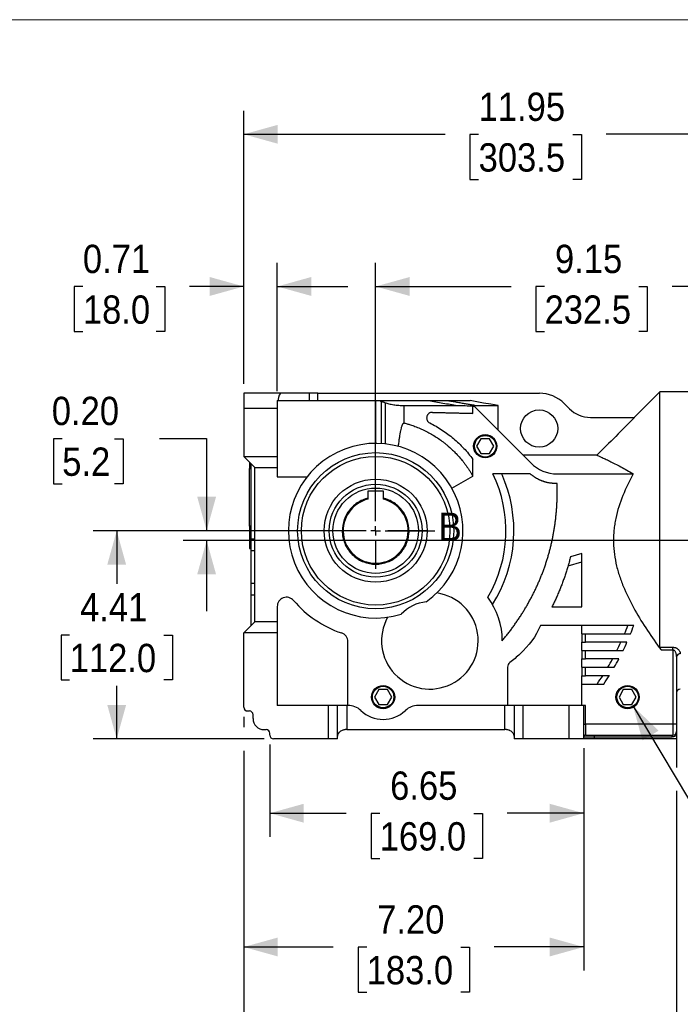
# Model space of a CAD drawing. Header units: inches. Extents: x 0 to 68, y 0 to 44.
# Tile 12 of 21: x 27.9 to 41.9, y 23.1 to 44. Entities that reach past the tile are written whole.
import ezdxf

# ---------------------------------------------------------------- set-up
doc = ezdxf.new("R2010")
doc.units = ezdxf.units.IN
doc.header["$LTSCALE"] = 4
doc.header["$MEASUREMENT"] = 0
doc.linetypes.add('SLD-Center', pattern=[0.75, 0.6, -0.05, 0.05, -0.05])
doc.linetypes.add('SLD-Solid', pattern=[0])
doc.layers.add('CENTER', color=40, linetype='SLD-Center')
doc.layers.add('SLD-DEFPOINTS', color=7, linetype='Continuous')
doc.layers.add('DIMENSIONS', color=140, linetype='SLD-Solid', lineweight=25)
doc.layers.add('TEXT', color=140, linetype='SLD-Solid', lineweight=25)
doc.styles.add('SLDTEXTSTYLE0', font='GOTHIC.TTF', dxfattribs={"width": 0.913})
doc.styles.get("Standard").update_dxf_attribs({"font": 'GOTHIC.TTF'})
doc.dimstyles.new('SLDDIMSTYLE1', dxfattribs={"dimtxt": 0.6, "dimasz": 0.72, "dimexe": 0, "dimexo": 0.0625, "dimgap": 0.15, "dimtad": 0, "dimtih": 1, "dimtoh": 1, "dimrnd": 1e-09, "dimzin": 12, "dimdsep": 46, "dimtxsty": 'SLDTEXTSTYLE0', "dimsah": 1, "dimcen": 0.09, "dimadec": 0, "dimazin": 3, "dimtfac": 1, "dimtofl": 0, "dimtmove": 0, "dimatfit": 3, "dimfxl": 0, "dimfrac": 2, "dimtolj": 1, "dimtzin": 12, "dimarcsym": 0})
doc.dimstyles.new('SLDDIMSTYLE3', dxfattribs={"dimtxt": 0.6, "dimasz": 0.72, "dimexe": 0, "dimexo": 0.0625, "dimgap": 0.15, "dimtad": 0, "dimtih": 1, "dimtoh": 1, "dimrnd": 1e-09, "dimzin": 0, "dimdsep": 46, "dimtxsty": 'SLDTEXTSTYLE0', "dimsah": 1, "dimcen": 0.09, "dimadec": 0, "dimazin": 0, "dimtfac": 1, "dimtmove": 0, "dimatfit": 0, "dimfxl": 0, "dimfrac": 2, "dimtolj": 1, "dimtzin": 12, "dimarcsym": 0})
doc.dimstyles.new('SLDDIMSTYLE4', dxfattribs={"dimtxt": 0.6, "dimasz": 0.72, "dimexe": 0, "dimexo": 0.0625, "dimgap": 0.15, "dimtad": 0, "dimtih": 1, "dimtoh": 1, "dimrnd": 1e-09, "dimzin": 4, "dimdsep": 46, "dimtxsty": 'SLDTEXTSTYLE0', "dimsah": 1, "dimcen": 0.09, "dimadec": 0, "dimazin": 1, "dimtfac": 1, "dimtofl": 0, "dimtmove": 0, "dimatfit": 3, "dimfxl": 0, "dimfrac": 2, "dimtolj": 1, "dimtzin": 12, "dimarcsym": 0})
doc.dimstyles.new('SLDDIMSTYLE5', dxfattribs={"dimtxt": 0.6, "dimasz": 0.72, "dimexe": 0, "dimexo": 0.0625, "dimgap": 0.15, "dimtad": 0, "dimtih": 1, "dimtoh": 1, "dimrnd": 1e-09, "dimdsep": 46, "dimtxsty": 'SLDTEXTSTYLE0', "dimsah": 1, "dimcen": 0.09, "dimadec": 0, "dimazin": 2, "dimtfac": 1, "dimtmove": 0, "dimatfit": 0, "dimfxl": 0, "dimfrac": 2, "dimtolj": 1, "dimtzin": 12, "dimarcsym": 0})
doc.dimstyles.new('SLDDIMSTYLE6', dxfattribs={"dimtxt": 0.6, "dimasz": 0.72, "dimexe": 0, "dimexo": 0.0625, "dimgap": 0.15, "dimtad": 0, "dimtih": 1, "dimtoh": 1, "dimrnd": 1e-09, "dimzin": 12, "dimdsep": 46, "dimtxsty": 'SLDTEXTSTYLE0', "dimsah": 1, "dimcen": 0, "dimadec": 0, "dimazin": 3, "dimtfac": 1, "dimtofl": 0, "dimtmove": 0, "dimatfit": 3, "dimfxl": 0, "dimfrac": 2, "dimtolj": 1, "dimtzin": 12, "dimarcsym": 0})
doc.dimstyles.new('SLDDIMSTYLE7', dxfattribs={"dimtxt": 0.18, "dimasz": 0.72, "dimexe": 0, "dimexo": 0.0625, "dimgap": 0, "dimtad": 0, "dimtih": 1, "dimtoh": 1, "dimdec": 0, "dimrnd": 1e-09, "dimzin": 0, "dimdsep": 46, "dimtxsty": 'Standard', "dimblk1": 'NONE', "dimblk2": 'NONE', "dimsah": 1, "dimcen": 0.09, "dimadec": 0, "dimazin": 0, "dimtfac": 0.72, "dimtdec": 0, "dimtofl": 0, "dimtmove": 0, "dimatfit": 3, "dimldrblk": 'NONE', "dimfxl": 0, "dimfrac": 2, "dimtolj": 1, "dimtzin": 0, "dimarcsym": 0})

# ---------------------------------------------------------------- blocks, each defined once
blk = doc.blocks.new('Block2')
at = {"color": 7, "linetype": 'SLD-Solid', "lineweight": 18}
blk.add_line((68, 44), (0, 44), dxfattribs=at)
blk = doc.blocks.new('_D_7')
at = {"layer": 'DIMENSIONS'}
for p, q in [((35.244, 33.173), (29.456, 33.173)), ((29.956, 33.173), (29.956, 32.047)), ((28.959, 30.963), (28.776, 30.963)), ((28.776, 30.963), (28.776, 30.011)), ((30.954, 30.963), (31.137, 30.963)), ((31.137, 30.963), (31.137, 30.011)), ((28.776, 30.011), (28.959, 30.011)), ((29.956, 28.763), (29.956, 29.889)), ((31.137, 30.011), (30.954, 30.011)), ((33.079, 28.763), (29.456, 28.763))]:
    blk.add_line(p, q, dxfattribs=at)
for points in [[(29.956, 33.173), (29.756, 32.453), (30.156, 32.453)], [(29.956, 28.763), (30.156, 29.483), (29.756, 29.483)]]:
    blk.add_solid(points, dxfattribs=at)
at = {"layer": 'DIMENSIONS', "char_height": 0.6, "attachment_point": 1, "style": 'SLDTEXTSTYLE0'}
for s, insert in [('4.41', (29.18, 31.852)), ('112.0', (28.959, 30.777))]:
    blk.add_mtext(s, dxfattribs=dict(at, insert=insert))
blk = doc.blocks.new('_D_8')
at = {"layer": 'DIMENSIONS'}
for p, q in [((28.801, 35.123), (28.619, 35.123)), ((28.619, 35.123), (28.619, 34.17)), ((29.91, 35.123), (30.093, 35.123)), ((30.093, 35.123), (30.093, 34.17)), ((30.862, 35.127), (31.862, 35.127)), ((31.862, 35.127), (31.862, 33.173)), ((28.619, 34.17), (28.801, 34.17)), ((30.093, 34.17), (29.91, 34.17)), ((35.244, 33.173), (31.362, 33.173)), ((42.965, 32.968), (31.362, 32.968)), ((31.862, 32.968), (31.862, 31.468))]:
    blk.add_line(p, q, dxfattribs=at)
for points in [[(31.862, 33.173), (32.062, 33.893), (31.662, 33.893)], [(31.862, 32.968), (31.662, 32.248), (32.062, 32.248)]]:
    blk.add_solid(points, dxfattribs=at)
at = {"layer": 'DIMENSIONS', "char_height": 0.6, "attachment_point": 1, "style": 'SLDTEXTSTYLE0'}
for s, insert in [('0.20', (28.58, 36.011)), ('5.2', (28.801, 34.936))]:
    blk.add_mtext(s, dxfattribs=dict(at, insert=insert))
blk = doc.blocks.new('_D_9')
at = {"layer": 'DIMENSIONS'}
for p, q in [((33.2, 28.642), (33.2, 26.688)), ((39.854, 28.563), (39.854, 26.688)), ((33.2, 27.188), (34.821, 27.188)), ((35.53, 27.184), (35.347, 27.184)), ((35.347, 27.184), (35.347, 26.231)), ((37.525, 27.184), (37.707, 27.184)), ((37.707, 27.184), (37.707, 26.231)), ((39.854, 27.188), (38.234, 27.188)), ((35.347, 26.231), (35.53, 26.231)), ((37.707, 26.231), (37.525, 26.231))]:
    blk.add_line(p, q, dxfattribs=at)
for points in [[(33.2, 27.188), (33.92, 26.988), (33.92, 27.388)], [(39.854, 27.188), (39.134, 27.388), (39.134, 26.988)]]:
    blk.add_solid(points, dxfattribs=at)
at = {"layer": 'DIMENSIONS', "char_height": 0.6, "attachment_point": 1, "style": 'SLDTEXTSTYLE0'}
for s, insert in [('6.65', (35.751, 28.072)), ('169.0', (35.53, 26.998))]:
    blk.add_mtext(s, dxfattribs=dict(at, insert=insert))
blk = doc.blocks.new('_D_10')
at = {"layer": 'DIMENSIONS'}
for p, q in [((32.649, 29.233), (32.649, 29.013)), ((32.649, 28.513), (32.649, 23.854)), ((39.854, 28.563), (39.854, 23.854)), ((32.649, 24.354), (34.545, 24.354)), ((35.254, 24.349), (35.071, 24.349)), ((35.071, 24.349), (35.071, 23.397)), ((37.249, 24.349), (37.432, 24.349)), ((37.432, 24.349), (37.432, 23.397)), ((39.854, 24.354), (37.958, 24.354)), ((35.071, 23.397), (35.254, 23.397)), ((37.432, 23.397), (37.249, 23.397))]:
    blk.add_line(p, q, dxfattribs=at)
for points in [[(32.649, 24.354), (33.369, 24.154), (33.369, 24.554)], [(39.854, 24.354), (39.134, 24.554), (39.134, 24.154)]]:
    blk.add_solid(points, dxfattribs=at)
at = {"layer": 'DIMENSIONS', "char_height": 0.6, "attachment_point": 1, "style": 'SLDTEXTSTYLE0'}
for s, insert in [('7.20', (35.476, 25.238)), ('183.0', (35.254, 24.163))]:
    blk.add_mtext(s, dxfattribs=dict(at, insert=insert))
blk = doc.blocks.new('_D_11')
at = {"layer": 'DIMENSIONS'}
for p, q in [((32.649, 29.233), (32.649, 29.013)), ((41.822, 28.878), (41.822, 28.159)), ((32.649, 28.513), (32.649, 21.478)), ((41.822, 27.659), (41.822, 21.478)), ((32.649, 21.978), (35.529, 21.978)), ((36.238, 21.974), (36.055, 21.974)), ((36.055, 21.974), (36.055, 21.021)), ((38.233, 21.974), (38.416, 21.974)), ((38.416, 21.974), (38.416, 21.021)), ((41.822, 21.978), (38.942, 21.978)), ((36.055, 21.021), (36.238, 21.021)), ((38.416, 21.021), (38.233, 21.021))]:
    blk.add_line(p, q, dxfattribs=at)
for points in [[(32.649, 21.978), (33.369, 21.778), (33.369, 22.178)], [(41.822, 21.978), (41.102, 22.178), (41.102, 21.778)]]:
    blk.add_solid(points, dxfattribs=at)
at = {"layer": 'DIMENSIONS', "char_height": 0.6, "attachment_point": 1, "style": 'SLDTEXTSTYLE0'}
for s, insert in [('9.17', (36.46, 22.862)), ('233.0', (36.238, 21.788))]:
    blk.add_mtext(s, dxfattribs=dict(at, insert=insert))
blk = doc.blocks.new('_D_12')
at = {"layer": 'DIMENSIONS'}
for p, q in [((32.649, 36.286), (32.649, 38.848)), ((33.358, 36.129), (33.358, 38.848)), ((29.239, 38.344), (29.056, 38.344)), ((29.056, 38.344), (29.056, 37.391)), ((30.791, 38.344), (30.974, 38.344)), ((30.974, 38.344), (30.974, 37.391)), ((32.649, 38.348), (31.5, 38.348)), ((33.358, 38.348), (34.858, 38.348)), ((29.056, 37.391), (29.239, 37.391)), ((30.974, 37.391), (30.791, 37.391))]:
    blk.add_line(p, q, dxfattribs=at)
for points in [[(32.649, 38.348), (31.929, 38.548), (31.929, 38.148)], [(33.358, 38.348), (34.078, 38.148), (34.078, 38.548)]]:
    blk.add_solid(points, dxfattribs=at)
at = {"layer": 'DIMENSIONS', "char_height": 0.6, "attachment_point": 1, "style": 'SLDTEXTSTYLE0'}
for s, insert in [('0.71', (29.239, 39.232)), ('18.0', (29.239, 38.158))]:
    blk.add_mtext(s, dxfattribs=dict(at, insert=insert))
blk = doc.blocks.new('_D_13')
at = {"layer": 'DIMENSIONS'}
for p, q in [((32.649, 36.286), (32.649, 42.072)), ((44.598, 35.727), (44.598, 42.072)), ((32.649, 41.572), (36.917, 41.572)), ((37.626, 41.568), (37.443, 41.568)), ((37.443, 41.568), (37.443, 40.615)), ((39.621, 41.568), (39.804, 41.568)), ((39.804, 41.568), (39.804, 40.615)), ((44.598, 41.572), (40.33, 41.572)), ((37.443, 40.615), (37.626, 40.615)), ((39.804, 40.615), (39.621, 40.615))]:
    blk.add_line(p, q, dxfattribs=at)
for points in [[(32.649, 41.572), (33.369, 41.372), (33.369, 41.772)], [(44.598, 41.572), (43.878, 41.772), (43.878, 41.372)]]:
    blk.add_solid(points, dxfattribs=at)
at = {"layer": 'DIMENSIONS', "char_height": 0.6, "attachment_point": 1, "style": 'SLDTEXTSTYLE0'}
for s, insert in [('11.95', (37.626, 42.456)), ('303.5', (37.626, 41.382))]:
    blk.add_mtext(s, dxfattribs=dict(at, insert=insert))
blk = doc.blocks.new('_D_14')
at = {"layer": 'DIMENSIONS'}
for p, q in [((35.444, 33.373), (35.444, 38.848)), ((44.598, 36.418), (44.598, 38.848)), ((35.444, 38.348), (38.315, 38.348)), ((39.024, 38.344), (38.841, 38.344)), ((38.841, 38.344), (38.841, 37.391)), ((41.019, 38.344), (41.202, 38.344)), ((41.202, 38.344), (41.202, 37.391)), ((44.598, 38.348), (41.728, 38.348)), ((38.841, 37.391), (39.024, 37.391)), ((41.202, 37.391), (41.019, 37.391))]:
    blk.add_line(p, q, dxfattribs=at)
for points in [[(35.444, 38.348), (36.164, 38.148), (36.164, 38.548)], [(44.598, 38.348), (43.878, 38.548), (43.878, 38.148)]]:
    blk.add_solid(points, dxfattribs=at)
at = {"layer": 'DIMENSIONS', "char_height": 0.6, "attachment_point": 1, "style": 'SLDTEXTSTYLE0'}
for s, insert in [('9.15', (39.245, 39.232)), ('232.5', (39.024, 38.158))]:
    blk.add_mtext(s, dxfattribs=dict(at, insert=insert))
blk = doc.blocks.new('_D_17')
at = {"layer": 'DIMENSIONS'}
for p, q in [((40.901, 29.453), (43.184, 25.627)), ((43.184, 25.627), (44.059, 25.627))]:
    blk.add_line(p, q, dxfattribs=at)
blk.add_solid([(40.901, 29.453), (41.098, 28.732), (41.442, 28.937)], dxfattribs=at)
at = {"layer": 'DIMENSIONS', "char_height": 0.6, "attachment_point": 1, "style": 'SLDTEXTSTYLE0'}
for s, insert in [('PT1/4', (44.309, 26.393)), ('X9', (44.869, 25.441))]:
    blk.add_mtext(s, dxfattribs=dict(at, insert=insert))
blk = doc.blocks.new('SW_CENTERMARKSYMBOL_4')
at = {"layer": 'CENTER', "color": 0}
for p, q in [((0, 0.2), (0, 0.808)), ((-0.2, 0), (-0.808, 0)), ((0, 0), (-0.1, 0)), ((0, 0), (0, 0.1)), ((0, 0), (0, -0.1)), ((0, 0), (0.1, 0)), ((0.2, 0), (0.808, 0)), ((0, -0.2), (0, -0.808))]:
    blk.add_line(p, q, dxfattribs=at)
blk = doc.blocks.new('_NONE')

msp = doc.modelspace()

# ---------------------------------------------------------------- linework, layer by layer
for p, q in [((41.468, 36.118), (40.925, 35.574)), ((42.255, 36.118), (41.468, 36.118)), ((41.468, 30.704), (41.468, 36.118)), ((33.445, 36.086), (32.649, 36.086)), ((32.649, 36.086), (32.649, 35.771)), ((33.358, 35.929), (33.369, 35.929)), ((33.358, 35.929), (33.358, 35.771)), ((33.369, 35.929), (33.602, 35.929)), ((34.033, 36.086), (33.445, 36.086)), ((33.602, 35.929), (35.444, 35.929)), ((34.033, 36.086), (34.033, 35.929)), ((34.22, 36.086), (34.033, 36.086)), ((34.22, 35.929), (34.22, 36.086)), ((34.22, 36.086), (38.914, 36.086)), ((35.444, 35.929), (35.444, 35.023)), ((35.444, 35.929), (35.534, 35.929)), ((35.57, 35.019), (35.57, 35.914)), ((35.644, 35.886), (35.644, 35.012)), ((32.649, 35.771), (32.649, 34.748)), ((32.649, 35.771), (33.358, 35.771)), ((33.358, 35.771), (33.358, 34.748)), ((36.049, 35.456), (36.049, 35.826)), ((37.505, 35.659), (37.505, 35.816)), ((37.529, 35.813), (38.734, 34.608)), ((38.038, 35.304), (38.038, 35.824)), ((39.443, 35.867), (39.551, 35.759)), ((39.997, 35.574), (40.932, 35.574)), ((37.676, 35.121), (37.585, 34.963)), ((37.858, 35.121), (37.676, 35.121)), ((37.949, 34.963), (37.858, 35.121)), ((37.585, 34.963), (37.676, 34.806)), ((37.858, 34.806), (37.949, 34.963)), ((32.885, 34.511), (32.649, 34.748)), ((32.649, 34.748), (33.358, 34.748)), ((32.767, 34.629), (32.767, 34.492)), ((33.358, 34.748), (33.358, 34.511)), ((37.505, 34.327), (37.505, 34.685)), ((37.676, 34.806), (37.858, 34.806)), ((40.133, 34.771), (38.57, 34.771)), ((32.767, 33.271), (32.767, 34.492)), ((32.767, 34.492), (32.807, 34.492)), ((32.807, 32.996), (32.807, 34.59)), ((32.885, 34.511), (33.358, 34.511)), ((32.885, 31.244), (32.885, 34.511)), ((33.358, 34.511), (33.358, 34.314)), ((33.358, 34.314), (33.988, 34.314)), ((37.059, 34.077), (37.505, 34.327)), ((38.721, 34.377), (37.929, 34.377)), ((39.29, 34.377), (40.902, 34.377)), ((35.288, 34.016), (35.601, 34.016)), ((35.288, 33.863), (35.288, 34.016)), ((35.601, 34.016), (35.601, 33.863)), ((35.288, 33.842), (35.288, 33.863)), ((35.601, 33.863), (35.601, 33.842)), ((32.807, 33.271), (32.767, 33.271)), ((32.767, 33.271), (32.767, 32.799)), ((32.885, 32.996), (32.807, 32.996)), ((32.807, 32.746), (32.807, 32.996)), ((32.767, 32.799), (32.807, 32.799)), ((32.807, 32.064), (32.807, 32.746)), ((32.885, 32.746), (32.807, 32.746)), ((39.815, 32.69), (39.574, 32.62)), ((39.815, 31.559), (39.815, 32.69)), ((39.522, 32.429), (39.815, 32.515)), ((32.807, 31.814), (32.807, 32.064)), ((32.807, 32.064), (32.885, 32.064)), ((32.807, 31.165), (32.807, 31.814)), ((32.807, 31.814), (32.885, 31.814)), ((33.358, 31.566), (33.358, 31.244)), ((39.18, 31.559), (39.815, 31.559)), ((32.807, 31.452), (32.807, 31.452)), ((32.885, 31.244), (32.649, 31.007)), ((33.358, 31.244), (32.885, 31.244)), ((33.358, 31.244), (33.358, 31.007)), ((40.915, 31.165), (38.936, 31.165)), ((39.815, 30.988), (39.815, 31.165)), ((32.649, 29.433), (32.649, 31.007)), ((33.358, 31.007), (32.649, 31.007)), ((33.358, 31.007), (33.358, 29.472)), ((39.815, 30.988), (39.893, 30.988)), ((39.815, 30.988), (39.815, 30.811)), ((39.893, 30.811), (39.893, 30.988)), ((39.893, 30.988), (40.846, 30.988)), ((34.854, 29.472), (34.854, 30.821)), ((39.815, 30.811), (39.893, 30.811)), ((39.815, 30.633), (39.815, 30.811)), ((40.771, 30.811), (39.893, 30.811)), ((41.468, 30.704), (41.744, 30.704)), ((41.744, 30.647), (41.744, 30.704)), ((39.815, 30.633), (39.893, 30.633)), ((39.815, 30.633), (39.815, 30.456)), ((39.893, 30.456), (39.893, 30.633)), ((39.893, 30.633), (40.689, 30.633)), ((41.493, 30.647), (41.744, 30.647)), ((41.744, 30.647), (41.744, 29.078)), ((41.822, 30.505), (41.822, 29.078)), ((38.24, 30.285), (38.24, 29.472)), ((39.815, 30.456), (39.893, 30.456)), ((39.815, 30.279), (39.815, 30.456)), ((39.815, 30.279), (39.893, 30.279)), ((39.815, 30.279), (39.815, 30.102)), ((40.599, 30.456), (39.893, 30.456)), ((39.893, 30.102), (39.893, 30.279)), ((39.893, 30.279), (40.502, 30.279)), ((39.815, 30.102), (39.893, 30.102)), ((39.815, 29.925), (39.815, 30.102)), ((40.397, 30.102), (39.893, 30.102)), ((39.815, 29.472), (39.815, 29.925)), ((39.815, 29.925), (40.282, 29.925)), ((35.511, 29.807), (35.42, 29.649)), ((35.42, 29.649), (35.511, 29.492)), ((35.693, 29.807), (35.511, 29.807)), ((35.784, 29.649), (35.693, 29.807)), ((35.693, 29.492), (35.784, 29.649)), ((40.693, 29.807), (40.602, 29.649)), ((40.602, 29.649), (40.693, 29.492)), ((40.875, 29.807), (40.693, 29.807)), ((40.966, 29.649), (40.875, 29.807)), ((40.875, 29.492), (40.966, 29.649)), ((34.441, 29.472), (33.358, 29.472)), ((34.441, 29.472), (34.441, 28.763)), ((34.637, 29.472), (34.441, 29.472)), ((34.637, 28.763), (34.637, 29.472)), ((34.834, 29.472), (34.637, 29.472)), ((34.834, 29.472), (34.834, 28.96)), ((34.859, 29.472), (34.834, 29.472)), ((35.511, 29.492), (35.693, 29.492)), ((38.181, 29.472), (36.345, 29.472)), ((38.181, 28.96), (38.181, 29.472)), ((38.378, 29.472), (38.181, 29.472)), ((38.378, 29.472), (38.378, 28.763)), ((38.574, 29.472), (38.378, 29.472)), ((38.574, 28.763), (38.574, 29.472)), ((39.539, 29.472), (38.574, 29.472)), ((39.539, 29.472), (39.539, 28.763)), ((39.854, 29.472), (39.539, 29.472)), ((39.854, 28.763), (39.854, 29.472)), ((39.893, 29.472), (39.854, 29.472)), ((39.893, 29.078), (39.893, 29.472)), ((40.693, 29.492), (40.875, 29.492)), ((32.728, 29.354), (32.767, 29.354)), ((32.846, 29.196), (32.846, 29.275)), ((39.854, 29.078), (39.893, 29.078)), ((39.893, 29.078), (39.893, 28.842)), ((41.744, 29.078), (39.893, 29.078)), ((41.822, 29.078), (41.744, 29.078)), ((41.744, 29.078), (41.744, 28.842)), ((33.082, 28.96), (33.122, 28.96)), ((33.2, 28.842), (33.2, 28.881)), ((34.834, 28.96), (34.795, 28.96)), ((34.834, 28.96), (38.181, 28.96)), ((38.22, 28.96), (38.181, 28.96)), ((39.854, 28.803), (40.081, 28.803)), ((39.893, 28.842), (41.744, 28.842)), ((40.081, 28.763), (40.081, 28.803)), ((40.081, 28.803), (41.727, 28.803)), ((41.822, 28.851), (41.822, 28.763)), ((34.441, 28.763), (33.279, 28.763)), ((34.637, 28.763), (34.441, 28.763)), ((38.574, 28.763), (38.378, 28.763)), ((39.539, 28.763), (38.574, 28.763)), ((39.854, 28.763), (39.539, 28.763)), ((40.081, 28.763), (39.854, 28.763)), ((41.822, 28.763), (40.081, 28.763))]:
    msp.add_line(p, q)
at = {"flags": 128}
for points in [[(36.991, 35.929), (36.992, 35.928), (36.993, 35.928)], [(38.038, 35.824), (37.885, 35.851), (37.733, 35.878), (37.447, 35.929)], [(40.081, 28.803), (40.082, 28.81), (40.082, 28.818), (40.084, 28.825), (40.086, 28.83), (40.089, 28.835), (40.092, 28.839), (40.095, 28.841), (40.098, 28.842)], [(41.727, 28.803), (41.727, 28.81), (41.728, 28.818), (41.73, 28.825), (41.732, 28.83), (41.734, 28.835), (41.737, 28.839), (41.74, 28.841), (41.744, 28.842)]]:
    msp.add_lwpolyline(points, dxfattribs=at)
for centre, radius in [((38.909, 35.338), 0.394), ((37.767, 34.963), 0.246), ((37.767, 34.963), 0.245), ((37.767, 34.963), 0.228), ((35.444, 33.173), 1.654), ((35.444, 33.173), 1.575), ((35.444, 33.173), 0.984), ((35.602, 29.649), 0.246), ((35.602, 29.649), 0.245), ((35.602, 29.649), 0.228), ((40.784, 29.649), 0.246), ((40.784, 29.649), 0.245), ((40.784, 29.649), 0.228)]:
    msp.add_circle(centre, radius)
for centre, radius, start, end in [((38.914, 35.338), 0.748, 45, 90), ((39.997, 36.204), 0.63, 225, 270), ((35.444, 33.173), 1.85, 305.4557, 287.0192), ((39.29, 35.165), 0.787, 225, 270), ((35.444, 33.173), 2.762, 329.3521, 25.8644), ((35.444, 33.173), 2.93, 327.7603, 24.2743), ((35.444, 33.173), 0.688, 103.1366, 76.8634), ((33.555, 31.566), 0.197, 40.3676, 180), ((36.593, 30.842), 1.024, 150.9045, 81.5704), ((36.593, 30.842), 1.535, 360, 36.9439), ((35.444, 33.173), 2.283, 220.3676, 251.4906), ((36.593, 30.842), 0.827, 95.2274, 137.2475), ((35.444, 33.173), 5.709, 337.496, 339.4078), ((35.444, 33.173), 5.827, 337.9763, 339.8435), ((34.657, 30.821), 0.197, 0, 71.4906), ((35.444, 33.173), 5.709, 333.5885, 335.5574), ((35.444, 33.173), 5.827, 334.1639, 336.0842), ((41.893, 30.494), 0.0713, 83.3802, 171.3104), ((38.358, 30.285), 0.118, 127.44, 180), ((35.444, 33.173), 5.709, 329.5436, 331.5854), ((35.444, 33.173), 5.827, 330.2242, 332.2119), ((35.444, 33.173), 5.709, 325.323, 327.4581), ((35.444, 33.173), 5.827, 326.1227, 328.1962), ((41.901, 29.74), 0.0787, 90, 180), ((32.728, 29.433), 0.0787, 180, 270), ((34.859, 29.078), 0.394, 46.6582, 90), ((36.345, 29.078), 0.394, 90, 133.3418), ((32.767, 29.275), 0.0787, 0, 90), ((35.602, 29.866), 0.689, 226.6582, 313.3418), ((33.082, 29.196), 0.236, 180, 270), ((33.122, 28.881), 0.0787, 0, 90), ((33.279, 28.842), 0.0787, 180, 270), ((39.893, 28.803), 0.0394, 90, 180), ((41.744, 28.921), 0.0787, 270, 0)]:
    msp.add_arc(centre, radius, start, end)
msp.add_ellipse((33.445, 35.771), major_axis=(0, 0.315), ratio=0.275862, start_param=0, end_param=1.047198)
for points in [[(35.534, 35.929), (35.545, 35.923), (35.557, 35.919), (35.57, 35.914)], [(35.57, 35.914), (35.594, 35.905), (35.619, 35.896), (35.644, 35.886)], [(37.178, 35.826), (37.288, 35.826), (37.397, 35.823), (37.505, 35.816)], [(37.505, 35.816), (37.513, 35.815), (37.521, 35.814), (37.529, 35.813)], [(37.523, 35.819), (37.545, 35.823), (37.567, 35.824), (37.588, 35.824)], [(40.932, 35.574), (40.665, 35.307), (40.399, 35.039), (40.133, 34.771)]]:
    msp.add_open_spline(points, degree=3)
for points, knots in [([(35.534, 35.929), (35.708, 35.929), (35.881, 35.929), (36.139, 35.929), (36.225, 35.929), (36.397, 35.929), (36.482, 35.929), (36.567, 35.929)], [0, 0, 0, 0, 0.5, 0.5, 0.75, 0.75, 1, 1, 1, 1]), ([(35.644, 35.886), (35.669, 35.877), (35.697, 35.869), (35.742, 35.858), (35.758, 35.854), (35.792, 35.848), (35.809, 35.845), (35.844, 35.84), (35.862, 35.837), (35.898, 35.833), (35.917, 35.832), (35.973, 35.828), (36.011, 35.826), (36.049, 35.826)], [0, 0, 0, 0, 0.25, 0.25, 0.375, 0.375, 0.5, 0.5, 0.625, 0.625, 0.75, 0.75, 1, 1, 1, 1]), ([(36.567, 35.929), (36.617, 35.92), (36.668, 35.911), (36.769, 35.894), (36.82, 35.886), (36.973, 35.86), (37.075, 35.843), (37.178, 35.826)], [0, 0, 0, 0, 0.25, 0.25, 0.5, 0.5, 1, 1, 1, 1]), ([(36.567, 35.929), (36.608, 35.929), (36.649, 35.929), (36.728, 35.929), (36.767, 35.929), (36.823, 35.929), (36.841, 35.929), (36.877, 35.929), (36.894, 35.929), (36.926, 35.929), (36.941, 35.929), (36.968, 35.929), (36.981, 35.929), (36.991, 35.929)], [0, 0, 0, 0, 0.25, 0.25, 0.5, 0.5, 0.625, 0.625, 0.75, 0.75, 0.875, 0.875, 1, 1, 1, 1]), ([(36.991, 35.929), (36.991, 35.929), (36.991, 35.929), (36.998, 35.929), (37.005, 35.929), (37.018, 35.929), (37.024, 35.929), (37.043, 35.929), (37.056, 35.929), (37.081, 35.929), (37.093, 35.929), (37.128, 35.929), (37.15, 35.929), (37.192, 35.929), (37.212, 35.929), (37.269, 35.929), (37.302, 35.929), (37.357, 35.929), (37.38, 35.929), (37.416, 35.929), (37.428, 35.929), (37.439, 35.929), (37.441, 35.929), (37.444, 35.929), (37.445, 35.929), (37.446, 35.929), (37.447, 35.929), (37.447, 35.929)], [0.05503324, 0.05503324, 0.05503324, 0.05503324, 0.05504666, 0.05504666, 0.05609096, 0.05609096, 0.05713527, 0.05713527, 0.05922387, 0.05922387, 0.06131248, 0.06131248, 0.06548969, 0.06548969, 0.06966689, 0.06966689, 0.07802131, 0.07802131, 0.08637573, 0.08637573, 0.09473015, 0.09473015, 0.09681876, 0.09681876, 0.09890736, 0.09890736, 0.09969731, 0.09969731, 0.09969731, 0.09969731]), ([(36.993, 35.928), (37.009, 35.925), (37.04, 35.92), (37.087, 35.912), (37.134, 35.903), (37.182, 35.895), (37.244, 35.884), (37.32, 35.871), (37.407, 35.856), (37.496, 35.84), (37.556, 35.83), (37.588, 35.824)], [0, 0, 0, 0, 0.078911, 0.158363, 0.238373, 0.318927, 0.400028, 0.554704, 0.7, 0.83953, 1, 1, 1, 1]), ([(36.049, 35.826), (36.241, 35.826), (36.431, 35.826), (36.713, 35.826), (36.807, 35.826), (36.993, 35.826), (37.086, 35.826), (37.178, 35.826)], [0, 0, 0, 0, 0.5, 0.5, 0.75, 0.75, 1, 1, 1, 1]), ([(36.646, 35.681), (36.633, 35.682), (36.62, 35.68), (36.595, 35.672), (36.583, 35.666), (36.562, 35.65), (36.553, 35.64), (36.542, 35.624), (36.538, 35.618), (36.533, 35.606), (36.531, 35.599), (36.527, 35.586), (36.526, 35.58), (36.525, 35.566), (36.525, 35.56), (36.527, 35.539), (36.53, 35.526), (36.542, 35.502), (36.549, 35.491), (36.568, 35.472), (36.579, 35.464), (36.59, 35.458)], [0, 0, 0, 0, 0.125, 0.125, 0.25, 0.25, 0.375, 0.375, 0.4375, 0.4375, 0.5, 0.5, 0.5625, 0.5625, 0.625, 0.625, 0.75, 0.75, 0.875, 0.875, 1, 1, 1, 1]), ([(36.646, 35.681), (36.663, 35.681), (36.695, 35.68), (36.743, 35.679), (36.791, 35.678), (36.839, 35.677), (36.887, 35.675), (36.935, 35.674), (36.983, 35.673), (37.031, 35.672), (37.079, 35.67), (37.126, 35.669), (37.174, 35.668), (37.222, 35.667), (37.269, 35.666), (37.316, 35.664), (37.364, 35.663), (37.411, 35.662), (37.458, 35.661), (37.49, 35.66), (37.505, 35.659)], [0, 0, 0, 0, 0.055223, 0.110466, 0.165734, 0.221028, 0.276354, 0.331714, 0.387112, 0.442552, 0.498036, 0.55357, 0.609155, 0.664796, 0.720495, 0.776258, 0.832086, 0.887983, 0.943954, 1, 1, 1, 1]), ([(37.523, 35.819), (37.524, 35.818), (37.526, 35.816), (37.528, 35.814), (37.529, 35.813)], [0, 0, 0, 0, 0.498907, 1, 1, 1, 1]), ([(37.588, 35.824), (37.659, 35.824), (37.722, 35.824), (37.805, 35.824), (37.83, 35.824), (37.876, 35.824), (37.897, 35.824), (37.935, 35.824), (37.951, 35.824), (37.98, 35.824), (37.992, 35.824), (38.022, 35.824), (38.034, 35.824), (38.038, 35.824)], [0, 0, 0, 0, 0.25, 0.25, 0.375, 0.375, 0.5, 0.5, 0.625, 0.625, 0.75, 0.75, 1, 1, 1, 1]), ([(35.925, 34.96), (35.928, 34.983), (35.934, 35.026), (35.944, 35.093), (35.953, 35.156), (35.964, 35.223), (35.976, 35.286), (35.988, 35.34), (35.999, 35.38), (36.007, 35.407), (36.015, 35.426), (36.022, 35.438), (36.028, 35.447), (36.033, 35.452), (36.038, 35.455), (36.044, 35.457), (36.047, 35.457), (36.049, 35.456)], [0, 0, 0, 0, 0.133444, 0.24983, 0.383582, 0.499648, 0.637362, 0.749283, 0.818109, 0.87435, 0.908801, 0.936909, 0.95359, 0.967583, 0.979384, 0.989807, 1, 1, 1, 1]), ([(36.049, 35.456), (36.055, 35.455), (36.076, 35.449), (36.121, 35.436), (36.191, 35.415), (36.282, 35.382), (36.387, 35.34), (36.531, 35.273), (36.704, 35.176), (36.854, 35.071), (36.976, 34.973), (37.062, 34.896), (37.156, 34.803), (37.221, 34.73), (37.273, 34.669), (37.309, 34.624), (37.344, 34.577), (37.379, 34.529), (37.412, 34.48), (37.445, 34.43), (37.476, 34.378), (37.496, 34.344), (37.505, 34.327)], [0, 0, 0, 0, 0.009799, 0.033891, 0.072612, 0.125109, 0.186508, 0.250016, 0.376071, 0.500785, 0.539706, 0.625744, 0.683199, 0.751291, 0.780845, 0.810806, 0.843507, 0.874512, 0.904894, 0.937704, 0.969405, 1, 1, 1, 1]), ([(36.59, 35.458), (36.682, 35.412), (36.769, 35.362), (36.936, 35.251), (37.017, 35.191), (37.132, 35.094), (37.169, 35.06), (37.242, 34.991), (37.278, 34.955), (37.381, 34.845), (37.445, 34.767), (37.505, 34.685)], [0, 0, 0, 0, 0.25, 0.25, 0.5, 0.5, 0.625, 0.625, 0.75, 0.75, 1, 1, 1, 1]), ([(40.133, 34.771), (40.147, 34.765), (40.179, 34.752), (40.25, 34.72), (40.277, 34.708), (40.322, 34.687), (40.338, 34.68), (40.371, 34.664), (40.388, 34.656), (40.475, 34.614), (40.554, 34.574), (40.721, 34.484), (40.81, 34.433), (40.902, 34.377)], [0, 0, 0, 0, 0.25, 0.25, 0.375, 0.375, 0.4375, 0.4375, 0.5, 0.5, 0.75, 0.75, 1, 1, 1, 1]), ([(39.29, 34.174), (39.284, 34.174), (39.272, 34.174), (39.255, 34.174), (39.237, 34.174), (39.219, 34.174), (39.202, 34.176), (39.184, 34.177), (39.167, 34.179), (39.15, 34.181), (39.133, 34.183), (39.116, 34.186), (39.099, 34.189), (39.082, 34.193), (39.065, 34.197), (39.048, 34.201), (39.032, 34.206), (39.015, 34.211), (38.999, 34.217), (38.983, 34.222), (38.967, 34.229), (38.95, 34.235), (38.934, 34.242), (38.919, 34.249), (38.903, 34.257), (38.887, 34.265), (38.871, 34.273), (38.856, 34.282), (38.841, 34.291), (38.825, 34.301), (38.81, 34.311), (38.795, 34.321), (38.78, 34.331), (38.765, 34.342), (38.75, 34.354), (38.735, 34.365), (38.726, 34.373), (38.721, 34.377)], [0, 0, 0, 0, 0.028926, 0.057689, 0.086301, 0.114773, 0.14312, 0.171353, 0.199485, 0.227529, 0.255499, 0.283408, 0.311269, 0.339095, 0.366901, 0.394699, 0.422503, 0.450327, 0.478184, 0.506088, 0.534051, 0.562088, 0.59021, 0.618433, 0.646767, 0.675227, 0.703825, 0.732572, 0.761482, 0.790566, 0.819837, 0.849305, 0.878982, 0.908879, 0.939008, 0.969378, 1, 1, 1, 1]), ([(40.902, 34.377), (40.821, 34.228), (40.747, 34.076), (40.621, 33.763), (40.569, 33.602), (40.525, 33.393), (40.517, 33.351), (40.504, 33.267), (40.499, 33.224), (40.49, 33.139), (40.487, 33.097), (40.484, 33.011), (40.483, 32.969), (40.488, 32.755), (40.511, 32.588), (40.561, 32.382), (40.572, 32.342), (40.596, 32.26), (40.609, 32.219), (40.651, 32.098), (40.682, 32.019), (40.781, 31.787), (40.857, 31.637), (41.022, 31.345), (41.111, 31.202), (41.296, 30.921), (41.393, 30.784), (41.493, 30.647)], [0, 0, 0, 0, 0.125, 0.125, 0.25, 0.25, 0.28125, 0.28125, 0.3125, 0.3125, 0.34375, 0.34375, 0.375, 0.375, 0.5, 0.5, 0.53125, 0.53125, 0.5625, 0.5625, 0.625, 0.625, 0.75, 0.75, 0.875, 0.875, 1, 1, 1, 1]), ([(35.444, 32.267), (35.204, 32.267), (34.974, 32.363), (34.634, 32.702), (34.539, 32.933), (34.539, 33.413), (34.634, 33.643), (34.974, 33.983), (35.204, 34.078), (35.444, 34.078)], [0, 0, 0, 0, 0.25, 0.25, 0.5, 0.5, 0.75, 0.75, 1, 1, 1, 1]), ([(35.444, 34.078), (35.685, 34.078), (35.915, 33.983), (36.255, 33.643), (36.35, 33.413), (36.35, 32.933), (36.255, 32.702), (35.915, 32.363), (35.685, 32.267), (35.444, 32.267)], [0, 0, 0, 0, 0.25, 0.25, 0.5, 0.5, 0.75, 0.75, 1, 1, 1, 1]), ([(38.129, 30.842), (38.138, 30.854), (38.157, 30.877), (38.185, 30.911), (38.213, 30.946), (38.24, 30.981), (38.267, 31.016), (38.294, 31.051), (38.32, 31.087), (38.346, 31.122), (38.372, 31.157), (38.397, 31.193), (38.422, 31.229), (38.447, 31.265), (38.471, 31.3), (38.495, 31.336), (38.518, 31.373), (38.542, 31.409), (38.564, 31.445), (38.587, 31.482), (38.609, 31.518), (38.631, 31.555), (38.652, 31.592), (38.673, 31.629), (38.694, 31.666), (38.714, 31.703), (38.734, 31.74), (38.754, 31.777), (38.773, 31.815), (38.792, 31.852), (38.811, 31.89), (38.829, 31.928), (38.847, 31.966), (38.865, 32.004), (38.882, 32.042), (38.899, 32.08), (38.915, 32.118), (38.931, 32.157), (38.947, 32.195), (38.962, 32.234), (38.978, 32.273), (38.992, 32.312), (39.007, 32.351), (39.021, 32.39), (39.034, 32.429), (39.048, 32.468), (39.061, 32.508), (39.073, 32.547), (39.085, 32.587), (39.097, 32.627), (39.109, 32.666), (39.12, 32.706), (39.131, 32.746), (39.141, 32.787), (39.152, 32.827), (39.161, 32.867), (39.171, 32.908), (39.18, 32.948), (39.189, 32.989), (39.197, 33.03), (39.205, 33.071), (39.213, 33.112), (39.22, 33.153), (39.227, 33.194), (39.234, 33.236), (39.24, 33.277), (39.246, 33.319), (39.251, 33.361), (39.257, 33.403), (39.262, 33.444), (39.266, 33.487), (39.27, 33.529), (39.274, 33.571), (39.277, 33.613), (39.281, 33.656), (39.283, 33.698), (39.286, 33.741), (39.288, 33.784), (39.289, 33.827), (39.291, 33.87), (39.292, 33.913), (39.292, 33.956), (39.293, 34), (39.293, 34.043), (39.292, 34.087), (39.291, 34.13), (39.291, 34.159), (39.29, 34.174)], [0, 0, 0, 0, 0.012408, 0.024779, 0.037111, 0.049407, 0.061667, 0.073892, 0.086083, 0.098239, 0.110363, 0.122455, 0.134515, 0.146544, 0.158544, 0.170515, 0.182457, 0.194372, 0.206261, 0.218123, 0.229961, 0.241775, 0.253565, 0.265333, 0.277079, 0.288804, 0.30051, 0.312196, 0.323865, 0.335516, 0.34715, 0.35877, 0.370374, 0.381964, 0.393542, 0.405108, 0.416662, 0.428206, 0.439741, 0.451267, 0.462786, 0.474298, 0.485805, 0.497306, 0.508804, 0.520298, 0.53179, 0.543282, 0.554772, 0.566264, 0.577757, 0.589252, 0.60075, 0.612253, 0.623761, 0.635275, 0.646796, 0.658325, 0.669862, 0.681409, 0.692966, 0.704535, 0.716116, 0.727711, 0.739319, 0.750943, 0.762582, 0.774238, 0.785911, 0.797603, 0.809314, 0.821045, 0.832798, 0.844572, 0.856369, 0.868189, 0.880034, 0.891903, 0.903799, 0.915722, 0.927672, 0.939651, 0.951659, 0.963698, 0.975766, 0.987867, 1, 1, 1, 1]), ([(35.288, 33.863), (35.204, 33.844), (35.124, 33.81), (34.98, 33.714), (34.918, 33.653), (34.818, 33.513), (34.781, 33.434), (34.738, 33.267), (34.731, 33.18), (34.75, 33.009), (34.776, 32.925), (34.855, 32.772), (34.908, 32.702), (35.037, 32.588), (35.111, 32.542), (35.272, 32.481), (35.358, 32.465), (35.444, 32.465)], [0, 0, 0, 0, 0.125, 0.125, 0.25, 0.25, 0.375, 0.375, 0.5, 0.5, 0.625, 0.625, 0.75, 0.75, 0.875, 0.875, 1, 1, 1, 1]), ([(35.444, 32.465), (35.531, 32.465), (35.617, 32.481), (35.778, 32.542), (35.852, 32.588), (35.981, 32.702), (36.034, 32.772), (36.113, 32.925), (36.138, 33.009), (36.158, 33.18), (36.151, 33.267), (36.108, 33.434), (36.071, 33.513), (35.971, 33.653), (35.909, 33.714), (35.765, 33.81), (35.685, 33.844), (35.601, 33.863)], [0, 0, 0, 0, 0.125, 0.125, 0.25, 0.25, 0.375, 0.375, 0.5, 0.5, 0.625, 0.625, 0.75, 0.75, 0.875, 0.875, 1, 1, 1, 1]), ([(39.574, 32.62), (39.57, 32.605), (39.562, 32.573), (39.549, 32.527), (39.537, 32.48), (39.523, 32.434), (39.51, 32.388), (39.496, 32.342), (39.482, 32.297), (39.467, 32.251), (39.452, 32.206), (39.436, 32.162), (39.42, 32.117), (39.404, 32.073), (39.388, 32.028), (39.371, 31.985), (39.353, 31.941), (39.336, 31.898), (39.317, 31.854), (39.299, 31.811), (39.28, 31.769), (39.261, 31.726), (39.241, 31.684), (39.221, 31.642), (39.201, 31.6), (39.187, 31.572), (39.18, 31.559)], [0, 0, 0, 0, 0.042712, 0.085308, 0.127791, 0.170165, 0.212434, 0.2546, 0.296667, 0.338638, 0.380517, 0.422306, 0.464011, 0.505633, 0.547177, 0.588646, 0.630044, 0.671373, 0.712639, 0.753844, 0.794991, 0.836085, 0.87713, 0.918128, 0.959083, 1, 1, 1, 1]), ([(38.936, 31.165), (38.844, 30.933), (38.627, 30.658), (38.362, 30.437), (38.286, 30.379)], [0, 0, 0, 0, 0.6824557, 0.9463531, 0.9463531, 0.9463531, 0.9463531]), ([(41.493, 30.647), (41.489, 30.652), (41.486, 30.657), (41.48, 30.666), (41.477, 30.671), (41.473, 30.681), (41.471, 30.686), (41.469, 30.695), (41.468, 30.7), (41.468, 30.704)], [0, 0, 0, 0, 0.25, 0.25, 0.5, 0.5, 0.75, 0.75, 1, 1, 1, 1]), ([(41.744, 30.704), (41.746, 30.704), (41.75, 30.704), (41.756, 30.703), (41.761, 30.703), (41.767, 30.702), (41.773, 30.701), (41.783, 30.699), (41.796, 30.696), (41.812, 30.69), (41.826, 30.682), (41.844, 30.671), (41.862, 30.655), (41.88, 30.634), (41.89, 30.615), (41.896, 30.6), (41.899, 30.588), (41.901, 30.576), (41.901, 30.569), (41.901, 30.565)], [0, 0, 0, 0, 0.020745, 0.041461, 0.062204, 0.083027, 0.103983, 0.125125, 0.186964, 0.250543, 0.312224, 0.375895, 0.500647, 0.623108, 0.749716, 0.812283, 0.874649, 0.93712, 1, 1, 1, 1]), ([(41.822, 30.505), (41.822, 30.507), (41.822, 30.514), (41.822, 30.525), (41.82, 30.537), (41.818, 30.551), (41.814, 30.568), (41.807, 30.589), (41.797, 30.608), (41.786, 30.624), (41.776, 30.634), (41.768, 30.64), (41.761, 30.644), (41.755, 30.646), (41.75, 30.647), (41.746, 30.647), (41.744, 30.647)], [0, 0, 0, 0, 0.046075, 0.124983, 0.194962, 0.249948, 0.387402, 0.49934, 0.636628, 0.748959, 0.815359, 0.873946, 0.907659, 0.939566, 0.97016, 1, 1, 1, 1]), ([(41.822, 29.078), (41.822, 29.076), (41.822, 29.071), (41.822, 29.063), (41.822, 29.056), (41.822, 29.049), (41.822, 29.042), (41.822, 29.034), (41.822, 29.027), (41.822, 29.018), (41.822, 29.006), (41.822, 28.992), (41.822, 28.979), (41.822, 28.967), (41.822, 28.956), (41.822, 28.946), (41.822, 28.938), (41.822, 28.932), (41.822, 28.927), (41.822, 28.923), (41.822, 28.921), (41.822, 28.921), (41.822, 28.921)], [0, 0, 0, 0, 0.030232, 0.060266, 0.090167, 0.120003, 0.149841, 0.17975, 0.209797, 0.240047, 0.304317, 0.368671, 0.434309, 0.500032, 0.56567, 0.631393, 0.695664, 0.760018, 0.820268, 0.879988, 0.939719, 1, 1, 1, 1]), ([(34.637, 28.803), (34.637, 28.807), (34.638, 28.812), (34.638, 28.82), (34.639, 28.825), (34.641, 28.838), (34.643, 28.846), (34.652, 28.872), (34.662, 28.889), (34.681, 28.911), (34.688, 28.919), (34.704, 28.932), (34.714, 28.938), (34.734, 28.948), (34.745, 28.953), (34.763, 28.957), (34.769, 28.958), (34.782, 28.96), (34.788, 28.96), (34.795, 28.96)], [0, 0, 0, 0, 0.0625, 0.0625, 0.125, 0.125, 0.25, 0.25, 0.5, 0.5, 0.625, 0.625, 0.75, 0.75, 0.875, 0.875, 0.9375, 0.9375, 1, 1, 1, 1]), ([(38.22, 28.96), (38.233, 28.96), (38.246, 28.959), (38.264, 28.954), (38.27, 28.952), (38.281, 28.948), (38.286, 28.946), (38.301, 28.938), (38.311, 28.932), (38.327, 28.919), (38.334, 28.912), (38.347, 28.897), (38.352, 28.889), (38.362, 28.872), (38.365, 28.864), (38.371, 28.847), (38.374, 28.838), (38.376, 28.825), (38.377, 28.82), (38.377, 28.812), (38.378, 28.807), (38.378, 28.803)], [0, 0, 0, 0, 0.125, 0.125, 0.1875, 0.1875, 0.25, 0.25, 0.375, 0.375, 0.5, 0.5, 0.625, 0.625, 0.75, 0.75, 0.875, 0.875, 0.9375, 0.9375, 1, 1, 1, 1]), ([(41.822, 28.851), (41.812, 28.836), (41.797, 28.824), (41.764, 28.807), (41.746, 28.803), (41.727, 28.803)], [0, 0, 0, 0, 0.5, 0.5, 1, 1, 1, 1]), ([(41.822, 28.921), (41.822, 28.919), (41.822, 28.914), (41.822, 28.908), (41.822, 28.902), (41.822, 28.895), (41.822, 28.889), (41.822, 28.881), (41.822, 28.872), (41.822, 28.862), (41.822, 28.855), (41.822, 28.851)], [0, 0, 0, 0, 0.103161, 0.20284, 0.299237, 0.392571, 0.483083, 0.57104, 0.718097, 0.860543, 1, 1, 1, 1])]:
    msp.add_open_spline(points, degree=3, knots=knots)
at = {"layer": 'TEXT'}
msp.add_circle((35.444, 33.173), 1.091, dxfattribs=at)

# ---------------------------------------------------------------- block references
at = {"layer": 'CENTER'}
msp.add_blockref('SW_CENTERMARKSYMBOL_4', (35.444, 33.173), dxfattribs=at)
at = {"layer": 'SLD-DEFPOINTS'}
msp.add_blockref('Block2', (0, 0), dxfattribs=at)

# ---------------------------------------------------------------- texts
at = {"layer": 'TEXT', "insert": (36.779, 33.556), "char_height": 0.6, "attachment_point": 1, "style": 'SLDTEXTSTYLE0'}
msp.add_mtext('B', dxfattribs=at)

# ---------------------------------------------------------------- dimensions: what is measured, and where the dimension line sits
at = {"layer": 'DIMENSIONS'}
for base, p1, p2, dimstyle, picture, middle in [((44.598, 41.572), (32.649, 36.086), (44.598, 35.527), 'SLDDIMSTYLE1', '_D_13', (38.624, 41.572)), ((33.358, 38.348), (32.649, 36.086), (33.358, 35.929), 'SLDDIMSTYLE5', '_D_12', (30.015, 38.348)), ((39.8539, 24.3538), (32.6492, 29.4326), (39.8539, 28.7633), 'SLDDIMSTYLE4', '_D_10', (36.2516, 24.3538)), ((41.822, 21.978), (32.649, 29.433), (41.822, 29.078), 'SLDDIMSTYLE1', '_D_11', (37.236, 21.978)), ((39.854, 27.188), (33.2, 28.842), (39.854, 28.763), 'SLDDIMSTYLE1', '_D_9', (36.527, 27.188))]:
    dim = msp.add_linear_dim(base=base, p1=p1, p2=p2, dimstyle=dimstyle, dxfattribs=at)
    dim.commit()
    dim.dimension.update_dxf_attribs({"geometry": picture, "text_midpoint": middle, "dimtype": 160})
for base, p1, p2, angle, dimstyle, picture, middle in [((44.598, 38.348), (35.444, 33.173), (44.598, 36.218), 0, 'SLDDIMSTYLE1', '_D_14', (40.021, 38.348)), ((31.862, 33.1727), (43.1649, 32.968), (35.4445, 33.1727), 90, 'SLDDIMSTYLE3', '_D_8', (31.862, 35.1272)), ((29.956, 33.173), (33.279, 28.763), (35.444, 33.173), 90, 'SLDDIMSTYLE1', '_D_7', (29.956, 30.968))]:
    dim = msp.add_linear_dim(base=base, p1=p1, p2=p2, angle=angle, dimstyle=dimstyle, dxfattribs=at)
    dim.commit()
    dim.dimension.update_dxf_attribs({"geometry": picture, "text_midpoint": middle, "dimtype": 160})
dim = msp.add_diameter_dim_2p(p1=(40.667, 29.845), p2=(40.901, 29.453), text='PT1/4\\PX9', dimstyle='SLDDIMSTYLE6', override={"dimpost": '<>'}, dxfattribs=at)
dim.commit()
dim.dimension.update_dxf_attribs({"geometry": '_D_17', "text_midpoint": (45.335, 25.627), "dimtype": 163})

# ---------------------------------------------------------------- leaders
at = {"layer": 'TEXT', "has_arrowhead": 0}
msp.add_leader([(36.536, 33.173), (35.7, 33.173), (36.7, 33.173)], dimstyle='SLDDIMSTYLE7', dxfattribs=at)

doc.saveas('drawing.dxf')
